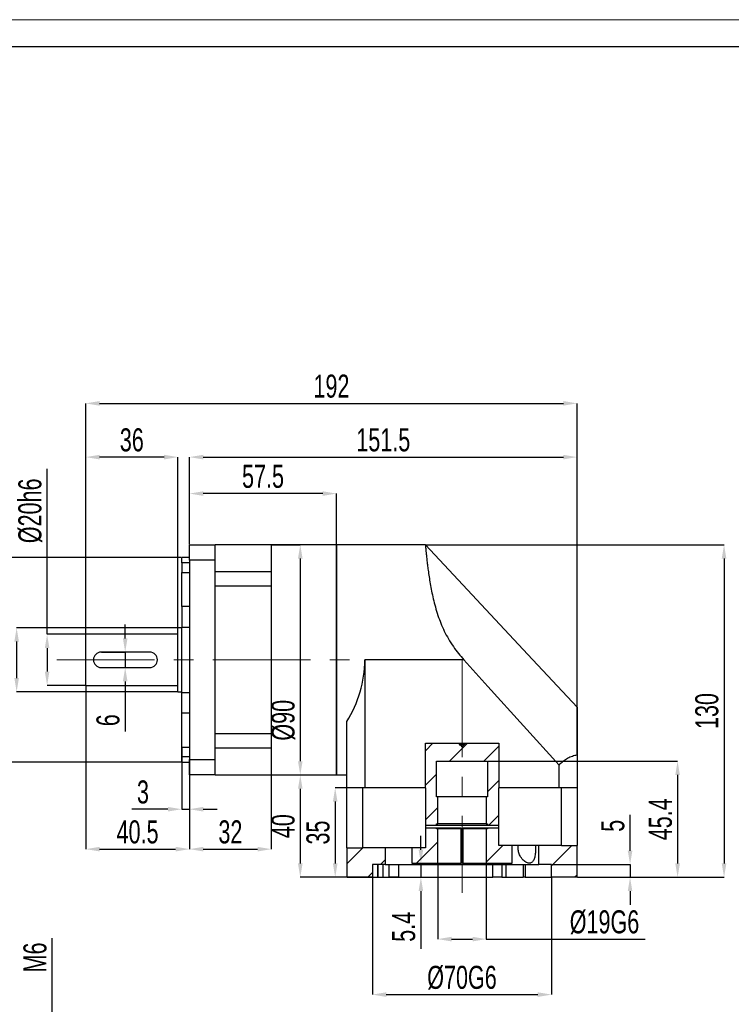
# Model space of a CAD drawing. Header units: millimetres. Extents: x 0 to 297, y 0 to 210.
# Tile 3 of 4: x 104 to 196, y 82 to 210. Entities that reach past the tile are written whole.
import ezdxf

# ---------------------------------------------------------------- set-up
doc = ezdxf.new("R2010")
doc.units = ezdxf.units.MM
doc.linetypes.add('CENTER2', pattern=[28.575, 19.05, -3.175, 3.175, -3.175])
doc.linetypes.add('CENTERX2', pattern=[20.32, 12.7, -2.54, 2.54, -2.54])
doc.layers.add('3中心线层', color=1, linetype='CENTER2')
doc.layers.add('6文字层', color=3, linetype='Continuous')
doc.layers.add('图框_外框线', color=7, linetype='Continuous', lineweight=18)
doc.styles.add('SLDTEXTSTYLE1', font='TXT', dxfattribs={"width": 0.7})
doc.dimstyles.new('SLDDIMSTYLE12', dxfattribs={"dimtxt": 3, "dimasz": 1.8, "dimexe": 0, "dimexo": 0.0625, "dimgap": 0.75, "dimtad": 1, "dimlfac": 2, "dimrnd": 1e-09, "dimzin": 12, "dimdsep": 46, "dimtxsty": 'SLDTEXTSTYLE1', "dimsah": 1, "dimcen": 0.09, "dimadec": 0, "dimazin": 3, "dimtfac": 1, "dimtmove": 0, "dimatfit": 0, "dimfxl": 1, "dimfrac": 2, "dimtolj": 1, "dimtzin": 12, "dimarcsym": 0})
doc.dimstyles.new('SLDDIMSTYLE4', dxfattribs={"dimtxt": 3, "dimasz": 1.8, "dimexe": 0, "dimexo": 0.0625, "dimgap": 0.75, "dimtad": 1, "dimlfac": 3, "dimrnd": 1e-09, "dimzin": 12, "dimdsep": 46, "dimtxsty": 'SLDTEXTSTYLE1', "dimsah": 1, "dimcen": 0.09, "dimadec": 0, "dimazin": 3, "dimtfac": 1, "dimtofl": 0, "dimtmove": 0, "dimatfit": 3, "dimfxl": 1, "dimfrac": 2, "dimtolj": 1, "dimtzin": 12, "dimarcsym": 0})
doc.dimstyles.new('SLDDIMSTYLE5', dxfattribs={"dimtxt": 3, "dimasz": 1.8, "dimexe": 0, "dimexo": 0.0625, "dimgap": 0.75, "dimtad": 1, "dimlfac": 3, "dimrnd": 1e-09, "dimzin": 12, "dimdsep": 46, "dimtxsty": 'SLDTEXTSTYLE1', "dimsah": 1, "dimcen": 0.09, "dimadec": 0, "dimazin": 3, "dimtfac": 1, "dimtofl": 0, "dimtmove": 0, "dimatfit": 3, "dimfxl": 1, "dimfrac": 2, "dimtolj": 1, "dimarcsym": 0})
doc.dimstyles.new('SLDDIMSTYLE6', dxfattribs={"dimtxt": 3, "dimasz": 1.8, "dimexe": 0, "dimexo": 0.0625, "dimgap": 0.75, "dimtad": 1, "dimlfac": 3, "dimrnd": 1e-09, "dimzin": 12, "dimdsep": 46, "dimtxsty": 'SLDTEXTSTYLE1', "dimsah": 1, "dimcen": 0.09, "dimadec": 0, "dimazin": 3, "dimtfac": 1, "dimtofl": 0, "dimtmove": 0, "dimatfit": 3, "dimfxl": 1, "dimfrac": 2, "dimtolj": 1, "dimarcsym": 0})
doc.dimstyles.new('SLDDIMSTYLE7', dxfattribs={"dimtxt": 3, "dimasz": 1.8, "dimexe": 0, "dimexo": 0.0625, "dimgap": 0.75, "dimtad": 1, "dimlfac": 3, "dimrnd": 1e-09, "dimzin": 12, "dimdsep": 46, "dimtxsty": 'SLDTEXTSTYLE1', "dimsah": 1, "dimcen": 0.09, "dimadec": 0, "dimazin": 3, "dimtfac": 1, "dimtmove": 0, "dimatfit": 0, "dimfxl": 1, "dimfrac": 2, "dimtolj": 1, "dimtzin": 12, "dimarcsym": 0})
doc.dimstyles.new('SLDDIMSTYLE8', dxfattribs={"dimtxt": 3, "dimasz": 1.8, "dimexe": 0, "dimexo": 0.0625, "dimgap": 0.75, "dimtad": 1, "dimlfac": 3, "dimrnd": 1e-09, "dimzin": 12, "dimdsep": 46, "dimtxsty": 'SLDTEXTSTYLE1', "dimsah": 1, "dimcen": 0.09, "dimadec": 0, "dimazin": 3, "dimtfac": 1, "dimtofl": 0, "dimtmove": 0, "dimatfit": 3, "dimfxl": 1, "dimfrac": 2, "dimtolj": 1, "dimarcsym": 0})
doc.dimstyles.new('SLDDIMSTYLE9', dxfattribs={"dimtxt": 3, "dimasz": 1.8, "dimexe": 0, "dimexo": 0.0625, "dimgap": 0.75, "dimtad": 1, "dimlfac": 3, "dimrnd": 1e-09, "dimzin": 12, "dimdsep": 46, "dimtxsty": 'SLDTEXTSTYLE1', "dimsah": 1, "dimcen": 0.09, "dimadec": 0, "dimazin": 3, "dimtfac": 1, "dimtofl": 0, "dimtmove": 0, "dimatfit": 3, "dimfxl": 1, "dimfrac": 2, "dimtolj": 1, "dimarcsym": 0})
pattern_1 = [(45, (4.2623, -1.343), (-2.245064, 2.245064), [])]

# ---------------------------------------------------------------- blocks, each defined once
blk = doc.blocks.new('*D72')
at = {"layer": '6文字层', "color": 0, "lineweight": -2}
for p, q in [((112.34, 130.29), (112.34, 160.3)), ((114.14, 160.3), (174.54, 160.3)), ((176.34, 114.58), (176.34, 160.3))]:
    blk.add_line(p, q, dxfattribs=at)
at = {"layer": '6文字层', "color": 0}
for points in [[(114.14, 160.6), (114.14, 160), (112.34, 160.3)], [(174.54, 160), (174.54, 160.6), (176.34, 160.3)]]:
    blk.add_solid(points, dxfattribs=at)
at = {"layer": 'Defpoints', "color": 0}
for p in [(176.34, 160.3), (112.34, 130.22), (176.34, 114.52)]:
    blk.add_point(p, dxfattribs=at)
at = {"layer": '6文字层', "color": 0, "insert": (144.34, 164.05), "char_height": 3, "attachment_point": 2, "style": 'SLDTEXTSTYLE1'}
blk.add_mtext('\\A1;192', dxfattribs=at)
blk = doc.blocks.new('*D73')
at = {"layer": '6文字层', "color": 0, "lineweight": -2}
for p, q in [((125.84, 141.95), (125.84, 148.55)), ((143.21, 148.55), (127.64, 148.55)), ((145.01, 141.95), (145.01, 148.55))]:
    blk.add_line(p, q, dxfattribs=at)
at = {"layer": '6文字层', "color": 0}
for points in [[(127.64, 148.85), (127.64, 148.25), (125.84, 148.55)], [(143.21, 148.25), (143.21, 148.85), (145.01, 148.55)]]:
    blk.add_solid(points, dxfattribs=at)
at = {"layer": 'Defpoints', "color": 0}
for p in [(125.84, 148.55), (125.84, 141.89), (145.01, 141.89)]:
    blk.add_point(p, dxfattribs=at)
at = {"layer": '6文字层', "color": 0, "insert": (135.43, 152.3), "char_height": 3, "attachment_point": 2, "style": 'SLDTEXTSTYLE1'}
blk.add_mtext('\\A1;57.5', dxfattribs=at)
blk = doc.blocks.new('*D74')
at = {"layer": '6文字层', "color": 0, "lineweight": -2}
for p, q in [((125.84, 141.95), (125.84, 153.3)), ((127.64, 153.3), (174.54, 153.3)), ((176.34, 114.58), (176.34, 153.3))]:
    blk.add_line(p, q, dxfattribs=at)
at = {"layer": '6文字层', "color": 0}
for points in [[(127.64, 153.6), (127.64, 153), (125.84, 153.3)], [(174.54, 153), (174.54, 153.6), (176.34, 153.3)]]:
    blk.add_solid(points, dxfattribs=at)
at = {"layer": 'Defpoints', "color": 0}
for p in [(176.34, 153.3), (125.84, 141.89), (176.34, 114.52)]:
    blk.add_point(p, dxfattribs=at)
at = {"layer": '6文字层', "color": 0, "insert": (151.09, 157.05), "char_height": 3, "attachment_point": 2, "style": 'SLDTEXTSTYLE1'}
blk.add_mtext('\\A1;151.5', dxfattribs=at)
blk = doc.blocks.new('*D75')
at = {"layer": '6文字层', "color": 0, "lineweight": -2}
for p, q in [((112.34, 130.29), (112.34, 153.3)), ((122.54, 153.3), (114.14, 153.3)), ((124.34, 131.12), (124.34, 153.3))]:
    blk.add_line(p, q, dxfattribs=at)
at = {"layer": '6文字层', "color": 0}
for points in [[(114.14, 153.6), (114.14, 153), (112.34, 153.3)], [(122.54, 153), (122.54, 153.6), (124.34, 153.3)]]:
    blk.add_solid(points, dxfattribs=at)
at = {"layer": 'Defpoints', "color": 0}
for p in [(112.34, 153.3), (124.34, 131.06), (112.34, 130.22)]:
    blk.add_point(p, dxfattribs=at)
at = {"layer": '6文字层', "color": 0, "insert": (118.34, 157.05), "char_height": 3, "attachment_point": 2, "style": 'SLDTEXTSTYLE1'}
blk.add_mtext('\\A1;36', dxfattribs=at)
blk = doc.blocks.new('*D76')
at = {"layer": '6文字层', "color": 0, "lineweight": -2}
for p, q in [((107.31, 130.22), (107.31, 151.77)), ((112.28, 130.22), (107.31, 130.22)), ((107.31, 128.42), (107.31, 125.36)), ((112.28, 123.56), (107.31, 123.56))]:
    blk.add_line(p, q, dxfattribs=at)
at = {"layer": '6文字层', "color": 0}
for points in [[(107.61, 128.42), (107.01, 128.42), (107.31, 130.22)], [(107.01, 125.36), (107.61, 125.36), (107.31, 123.56)]]:
    blk.add_solid(points, dxfattribs=at)
at = {"layer": 'Defpoints', "color": 0}
for p in [(112.34, 130.22), (107.31, 123.56), (112.34, 123.56)]:
    blk.add_point(p, dxfattribs=at)
at = {"layer": '6文字层', "color": 0, "insert": (103.56, 146.3), "char_height": 3, "attachment_point": 2, "rotation": 90, "style": 'SLDTEXTSTYLE1'}
blk.add_mtext('\\A1;%%c20h6', dxfattribs=at)
blk = doc.blocks.new('*D77')
at = {"layer": '6文字层', "color": 0, "lineweight": -2}
for p, q in [((124.28, 131.06), (103.34, 131.06)), ((103.34, 129.26), (103.34, 124.52)), ((124.28, 122.72), (103.34, 122.72))]:
    blk.add_line(p, q, dxfattribs=at)
at = {"layer": '6文字层', "color": 0}
for points in [[(103.64, 129.26), (103.04, 129.26), (103.34, 131.06)], [(103.04, 124.52), (103.64, 124.52), (103.34, 122.72)]]:
    blk.add_solid(points, dxfattribs=at)
at = {"layer": 'Defpoints', "color": 0}
for p in [(124.34, 131.06), (103.34, 122.72), (124.34, 122.72)]:
    blk.add_point(p, dxfattribs=at)
at = {"layer": '6文字层', "color": 0, "insert": (99.59, 126.89), "char_height": 3, "attachment_point": 2, "rotation": 90, "style": 'SLDTEXTSTYLE1'}
blk.add_mtext('\\A1;%%c25', dxfattribs=at)
blk = doc.blocks.new('*D78')
at = {"layer": '6文字层', "color": 0, "lineweight": -2}
for p, q in [((124.78, 140.22), (96.34, 140.22)), ((96.34, 138.42), (96.34, 115.36)), ((124.78, 113.56), (96.34, 113.56))]:
    blk.add_line(p, q, dxfattribs=at)
at = {"layer": '6文字层', "color": 0}
for points in [[(96.64, 138.42), (96.04, 138.42), (96.34, 140.22)], [(96.04, 115.36), (96.64, 115.36), (96.34, 113.56)]]:
    blk.add_solid(points, dxfattribs=at)
at = {"layer": 'Defpoints', "color": 0}
for p in [(124.84, 140.22), (96.34, 113.56), (124.84, 113.56)]:
    blk.add_point(p, dxfattribs=at)
at = {"layer": '6文字层', "color": 0, "insert": (91.59, 126.89), "char_height": 3, "attachment_point": 2, "rotation": 90, "style": 'SLDTEXTSTYLE1'}
blk.add_mtext('\\A1;%%c80g6', dxfattribs=at)
blk = doc.blocks.new('*D79')
at = {"layer": '6文字层', "color": 0, "lineweight": -2}
for p, q in [((117.48, 129.69), (117.48, 131.49)), ((114.4, 127.89), (117.48, 127.89)), ((117.48, 127.89), (117.48, 125.89)), ((114.4, 125.89), (117.48, 125.89)), ((117.48, 124.09), (117.48, 117.57))]:
    blk.add_line(p, q, dxfattribs=at)
at = {"layer": '6文字层', "color": 0}
for points in [[(117.18, 129.69), (117.78, 129.69), (117.48, 127.89)], [(117.78, 124.09), (117.18, 124.09), (117.48, 125.89)]]:
    blk.add_solid(points, dxfattribs=at)
at = {"layer": 'Defpoints', "color": 0}
for p in [(114.34, 127.89), (114.34, 125.89), (117.48, 125.89)]:
    blk.add_point(p, dxfattribs=at)
at = {"layer": '6文字层', "color": 0, "insert": (113.73, 119.02), "char_height": 3, "attachment_point": 2, "rotation": 90, "style": 'SLDTEXTSTYLE1'}
blk.add_mtext('\\A1;6', dxfattribs=at)
blk = doc.blocks.new('*D80')
at = {"layer": '6文字层', "color": 0, "lineweight": -2}
for p, q in [((124.84, 115.45), (124.84, 107.43)), ((125.84, 113.85), (125.84, 107.43)), ((123.04, 107.43), (118.34, 107.43)), ((124.84, 107.43), (125.84, 107.43)), ((127.64, 107.43), (129.44, 107.43))]:
    blk.add_line(p, q, dxfattribs=at)
at = {"layer": '6文字层', "color": 0}
for points in [[(123.04, 107.13), (123.04, 107.73), (124.84, 107.43)], [(127.64, 107.73), (127.64, 107.13), (125.84, 107.43)]]:
    blk.add_solid(points, dxfattribs=at)
at = {"layer": 'Defpoints', "color": 0}
for p in [(124.84, 115.52), (125.84, 113.92), (125.84, 107.43)]:
    blk.add_point(p, dxfattribs=at)
at = {"layer": '6文字层', "color": 0, "insert": (119.79, 111.18), "char_height": 3, "attachment_point": 2, "style": 'SLDTEXTSTYLE1'}
blk.add_mtext('\\A1;3', dxfattribs=at)
blk = doc.blocks.new('*D81')
at = {"layer": '6文字层', "color": 0, "lineweight": -2}
for p, q in [((112.34, 123.5), (112.34, 102.23)), ((125.84, 113.85), (125.84, 102.23)), ((114.14, 102.23), (124.04, 102.23))]:
    blk.add_line(p, q, dxfattribs=at)
at = {"layer": '6文字层', "color": 0}
for points in [[(114.14, 102.53), (114.14, 101.93), (112.34, 102.23)], [(124.04, 101.93), (124.04, 102.53), (125.84, 102.23)]]:
    blk.add_solid(points, dxfattribs=at)
at = {"layer": 'Defpoints', "color": 0}
for p in [(112.34, 123.56), (125.84, 113.92), (125.84, 102.23)]:
    blk.add_point(p, dxfattribs=at)
at = {"layer": '6文字层', "color": 0, "insert": (119.09, 105.98), "char_height": 3, "attachment_point": 2, "style": 'SLDTEXTSTYLE1'}
blk.add_mtext('\\A1;40.5', dxfattribs=at)
blk = doc.blocks.new('*D82')
at = {"layer": '6文字层', "color": 0, "lineweight": -2}
for p, q in [((125.84, 113.85), (125.84, 102.23)), ((136.51, 111.83), (136.51, 102.23)), ((127.64, 102.23), (134.71, 102.23))]:
    blk.add_line(p, q, dxfattribs=at)
at = {"layer": '6文字层', "color": 0}
for points in [[(127.64, 102.53), (127.64, 101.93), (125.84, 102.23)], [(134.71, 101.93), (134.71, 102.53), (136.51, 102.23)]]:
    blk.add_solid(points, dxfattribs=at)
at = {"layer": 'Defpoints', "color": 0}
for p in [(125.84, 113.92), (136.51, 111.89), (136.51, 102.23)]:
    blk.add_point(p, dxfattribs=at)
at = {"layer": '6文字层', "color": 0, "insert": (131.18, 105.98), "char_height": 3, "attachment_point": 2, "style": 'SLDTEXTSTYLE1'}
blk.add_mtext('\\A1;32', dxfattribs=at)
blk = doc.blocks.new('*D83')
at = {"layer": '6文字层', "color": 0, "lineweight": -2}
for p, q in [((136.57, 111.89), (140.28, 111.89)), ((140.28, 110.09), (140.28, 100.36)), ((146.28, 98.56), (140.28, 98.56))]:
    blk.add_line(p, q, dxfattribs=at)
at = {"layer": '6文字层', "color": 0}
for points in [[(140.58, 110.09), (139.98, 110.09), (140.28, 111.89)], [(139.98, 100.36), (140.58, 100.36), (140.28, 98.56)]]:
    blk.add_solid(points, dxfattribs=at)
at = {"layer": 'Defpoints', "color": 0}
for p in [(136.51, 111.89), (140.28, 98.56), (146.34, 98.56)]:
    blk.add_point(p, dxfattribs=at)
at = {"layer": '6文字层', "color": 0, "insert": (136.53, 105.22), "char_height": 3, "attachment_point": 2, "rotation": 90, "style": 'SLDTEXTSTYLE1'}
blk.add_mtext('\\A1;40', dxfattribs=at)
blk = doc.blocks.new('*D84')
at = {"layer": '6文字层', "color": 0, "lineweight": -2}
for p, q in [((148.61, 110.22), (144.83, 110.22)), ((144.83, 108.42), (144.83, 100.36)), ((146.28, 98.56), (144.83, 98.56))]:
    blk.add_line(p, q, dxfattribs=at)
at = {"layer": '6文字层', "color": 0}
for points in [[(145.13, 108.42), (144.53, 108.42), (144.83, 110.22)], [(144.53, 100.36), (145.13, 100.36), (144.83, 98.56)]]:
    blk.add_solid(points, dxfattribs=at)
at = {"layer": 'Defpoints', "color": 0}
for p in [(148.68, 110.22), (144.83, 98.56), (146.34, 98.56)]:
    blk.add_point(p, dxfattribs=at)
at = {"layer": '6文字层', "color": 0, "insert": (141.08, 104.39), "char_height": 3, "attachment_point": 2, "rotation": 90, "style": 'SLDTEXTSTYLE1'}
blk.add_mtext('\\A1;35', dxfattribs=at)
blk = doc.blocks.new('*D85')
at = {"layer": '6文字层', "color": 0, "lineweight": -2}
for p, q in [((156.63, 141.89), (195.47, 141.89)), ((195.47, 140.09), (195.47, 100.36)), ((176.4, 98.56), (195.47, 98.56))]:
    blk.add_line(p, q, dxfattribs=at)
at = {"layer": '6文字层', "color": 0}
for points in [[(195.77, 140.09), (195.17, 140.09), (195.47, 141.89)], [(195.17, 100.36), (195.77, 100.36), (195.47, 98.56)]]:
    blk.add_solid(points, dxfattribs=at)
at = {"layer": 'Defpoints', "color": 0}
for p in [(156.57, 141.89), (176.34, 98.56), (195.47, 98.56)]:
    blk.add_point(p, dxfattribs=at)
at = {"layer": '6文字层', "color": 0, "insert": (191.72, 120.22), "char_height": 3, "attachment_point": 2, "rotation": 90, "style": 'SLDTEXTSTYLE1'}
blk.add_mtext('\\A1;130', dxfattribs=at)
blk = doc.blocks.new('*D86')
at = {"layer": '6文字层', "color": 0, "lineweight": -2}
for p, q in [((164.74, 113.69), (189.42, 113.69)), ((189.42, 111.89), (189.42, 100.36)), ((176.4, 98.56), (189.42, 98.56))]:
    blk.add_line(p, q, dxfattribs=at)
at = {"layer": '6文字层', "color": 0}
for points in [[(189.72, 111.89), (189.12, 111.89), (189.42, 113.69)], [(189.12, 100.36), (189.72, 100.36), (189.42, 98.56)]]:
    blk.add_solid(points, dxfattribs=at)
at = {"layer": 'Defpoints', "color": 0}
for p in [(164.68, 113.69), (176.34, 98.56), (189.42, 98.56)]:
    blk.add_point(p, dxfattribs=at)
at = {"layer": '6文字层', "color": 0, "insert": (185.67, 106.12), "char_height": 3, "attachment_point": 2, "rotation": 90, "style": 'SLDTEXTSTYLE1'}
blk.add_mtext('\\A1;45.4', dxfattribs=at)
blk = doc.blocks.new('*D87')
at = {"layer": '6文字层', "color": 0, "lineweight": -2}
for p, q in [((183.23, 102.02), (183.23, 106.72)), ((173.07, 100.22), (183.23, 100.22)), ((183.23, 100.22), (183.23, 98.56)), ((176.4, 98.56), (183.23, 98.56)), ((183.23, 96.76), (183.23, 94.96))]:
    blk.add_line(p, q, dxfattribs=at)
at = {"layer": '6文字层', "color": 0}
for points in [[(182.93, 102.02), (183.53, 102.02), (183.23, 100.22)], [(183.53, 96.76), (182.93, 96.76), (183.23, 98.56)]]:
    blk.add_solid(points, dxfattribs=at)
at = {"layer": 'Defpoints', "color": 0}
for p in [(173.01, 100.22), (176.34, 98.56), (183.23, 98.56)]:
    blk.add_point(p, dxfattribs=at)
at = {"layer": '6文字层', "color": 0, "insert": (179.48, 105.27), "char_height": 3, "attachment_point": 2, "rotation": 90, "style": 'SLDTEXTSTYLE1'}
blk.add_mtext('\\A1;5', dxfattribs=at)
blk = doc.blocks.new('*D88')
at = {"layer": '6文字层', "color": 0, "lineweight": -2}
for p, q in [((155.99, 102.16), (155.99, 103.96)), ((154.9, 100.36), (155.99, 100.36)), ((155.99, 100.36), (155.99, 98.56)), ((146.4, 98.56), (155.99, 98.56)), ((155.99, 96.76), (155.99, 89.26))]:
    blk.add_line(p, q, dxfattribs=at)
at = {"layer": '6文字层', "color": 0}
for points in [[(155.69, 102.16), (156.29, 102.16), (155.99, 100.36)], [(156.29, 96.76), (155.69, 96.76), (155.99, 98.56)]]:
    blk.add_solid(points, dxfattribs=at)
at = {"layer": 'Defpoints', "color": 0}
for p in [(154.84, 100.36), (146.34, 98.56), (155.99, 98.56)]:
    blk.add_point(p, dxfattribs=at)
at = {"layer": '6文字层', "color": 0, "insert": (152.24, 92.11), "char_height": 3, "attachment_point": 2, "rotation": 90, "style": 'SLDTEXTSTYLE1'}
blk.add_mtext('\\A1;5.4', dxfattribs=at)
blk = doc.blocks.new('*D89')
at = {"layer": '6文字层', "color": 0, "lineweight": -2}
for p, q in [((158.18, 100.3), (158.18, 90.51)), ((164.51, 100.3), (164.51, 90.51)), ((159.98, 90.51), (162.71, 90.51)), ((164.51, 90.51), (185.2, 90.51))]:
    blk.add_line(p, q, dxfattribs=at)
at = {"layer": '6文字层', "color": 0}
for points in [[(159.98, 90.81), (159.98, 90.21), (158.18, 90.51)], [(162.71, 90.21), (162.71, 90.81), (164.51, 90.51)]]:
    blk.add_solid(points, dxfattribs=at)
at = {"layer": 'Defpoints', "color": 0}
for p in [(158.18, 100.36), (164.51, 100.36), (164.51, 90.51)]:
    blk.add_point(p, dxfattribs=at)
at = {"layer": '6文字层', "color": 0, "insert": (179.9, 94.26), "char_height": 3, "attachment_point": 2, "style": 'SLDTEXTSTYLE1'}
blk.add_mtext('\\A1;%%c19G6', dxfattribs=at)
blk = doc.blocks.new('*D90')
at = {"layer": '6文字层', "color": 0, "lineweight": -2}
for p, q in [((149.68, 98.5), (149.68, 83.28)), ((173.01, 98.5), (173.01, 83.28)), ((151.48, 83.28), (171.21, 83.28))]:
    blk.add_line(p, q, dxfattribs=at)
at = {"layer": '6文字层', "color": 0}
for points in [[(151.48, 83.58), (151.48, 82.98), (149.68, 83.28)], [(171.21, 82.98), (171.21, 83.58), (173.01, 83.28)]]:
    blk.add_solid(points, dxfattribs=at)
at = {"layer": 'Defpoints', "color": 0}
for p in [(149.68, 98.56), (173.01, 98.56), (173.01, 83.28)]:
    blk.add_point(p, dxfattribs=at)
at = {"layer": '6文字层', "color": 0, "insert": (161.34, 87.03), "char_height": 3, "attachment_point": 2, "style": 'SLDTEXTSTYLE1'}
blk.add_mtext('\\A1;%%c70G6', dxfattribs=at)
blk = doc.blocks.new('*D91')
at = {"layer": '6文字层', "color": 0, "lineweight": -2}
for p, q in [((136.57, 141.89), (140.28, 141.89)), ((140.28, 140.09), (140.28, 113.69)), ((136.57, 111.89), (140.28, 111.89))]:
    blk.add_line(p, q, dxfattribs=at)
at = {"layer": '6文字层', "color": 0}
for points in [[(140.58, 140.09), (139.98, 140.09), (140.28, 141.89)], [(139.98, 113.69), (140.58, 113.69), (140.28, 111.89)]]:
    blk.add_solid(points, dxfattribs=at)
at = {"layer": 'Defpoints', "color": 0}
for p in [(136.51, 141.89), (136.51, 111.89), (140.28, 111.89)]:
    blk.add_point(p, dxfattribs=at)
at = {"layer": '6文字层', "color": 0, "insert": (136.53, 119.02), "char_height": 3, "attachment_point": 2, "rotation": 90, "style": 'SLDTEXTSTYLE1'}
blk.add_mtext('\\A1;%%c90', dxfattribs=at)
blk = doc.blocks.new('*D102')
at = {"layer": '6文字层', "color": 0, "lineweight": -2}
for p, q in [((107.97, 78.11), (107.97, 90.62)), ((121.13, 76.31), (107.97, 76.31)), ((107.97, 73.31), (107.97, 76.31)), ((121.13, 73.31), (107.97, 73.31)), ((107.97, 71.51), (107.97, 69.71))]:
    blk.add_line(p, q, dxfattribs=at)
at = {"layer": '6文字层', "color": 0}
for points in [[(107.67, 78.11), (108.27, 78.11), (107.97, 76.31)], [(108.27, 71.51), (107.67, 71.51), (107.97, 73.31)]]:
    blk.add_solid(points, dxfattribs=at)
at = {"layer": 'Defpoints', "color": 0}
for p in [(107.97, 76.31), (121.2, 76.31), (121.2, 73.31)]:
    blk.add_point(p, dxfattribs=at)
at = {"layer": '6文字层', "color": 0, "insert": (104.22, 88.12), "char_height": 3, "attachment_point": 2, "rotation": 90, "style": 'SLDTEXTSTYLE1'}
blk.add_mtext('\\A1;M6', dxfattribs=at)

msp = doc.modelspace()

# ---------------------------------------------------------------- hatches: boundary and pattern name
at = {"linetype": 'Continuous', "lineweight": 18}
h = msp.add_hatch(dxfattribs=at)
h.set_pattern_fill('ANSI31', style=0)
h.set_pattern_definition(pattern_1)
edge = h.paths.add_edge_path(flags=0)
edge.add_line((156.566957, 105.35769), (158.008971, 105.35769))
edge.add_line((158.008971, 105.35769), (158.008971, 105.524357))
edge.add_line((158.008971, 105.524357), (158.175638, 105.524357))
edge.add_line((158.175638, 105.524357), (158.175638, 109.024357))
edge.add_line((158.175638, 109.024357), (158.008971, 109.024357))
edge.add_line((158.008971, 109.024357), (158.008971, 113.691024))
edge.add_line((158.008971, 113.691024), (164.675629, 113.691024))
edge.add_line((164.675629, 113.691024), (164.675629, 109.024357))
edge.add_line((164.675629, 109.024357), (164.508962, 109.024357))
edge.add_line((164.508962, 109.024357), (164.508962, 105.524357))
edge.add_line((164.508962, 105.524357), (164.675629, 105.524357))
edge.add_line((164.675629, 105.524357), (164.675629, 105.35769))
edge.add_line((164.675629, 105.35769), (166.155242, 105.35769))
edge.add_line((166.155242, 105.35769), (166.155242, 116.029647))
edge.add_line((166.155242, 116.029647), (161.67559, 116.029647))
edge.add_line((161.67559, 116.029647), (161.67559, 115.891024))
edge.add_spline(control_points=[(161.67559, 115.891024), (161.655819, 115.871255), (161.636048, 115.851487), (161.616276, 115.831719), (161.527149, 115.742608), (161.450063, 115.639179), (161.347873, 115.565411), (161.34664, 115.564521), (161.345317, 115.563663), (161.343852, 115.563254), (161.343157, 115.56306), (161.342412, 115.562987), (161.341695, 115.563067), (161.34098, 115.563148), (161.340278, 115.563373), (161.339621, 115.563667), (161.337172, 115.564765), (161.335103, 115.566596), (161.333073, 115.568352), (161.325108, 115.575245), (161.317735, 115.582798), (161.310236, 115.590196), (161.280274, 115.61975), (161.250571, 115.649565), (161.220798, 115.67931), (161.15018, 115.749859), (161.079597, 115.820444), (161.009009, 115.891024)], knot_values=[0.0053614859, 0.0053614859, 0.0053614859, 0.0053614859, 0.0056131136, 0.0056131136, 0.0056131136, 0.0067474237, 0.0067474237, 0.0067474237, 0.0067610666, 0.0067610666, 0.0067610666, 0.0067674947, 0.0067674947, 0.0067674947, 0.0067738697, 0.0067738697, 0.0067738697, 0.0067978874, 0.0067978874, 0.0067978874, 0.0068918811, 0.0068918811, 0.0068918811, 0.0072673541, 0.0072673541, 0.0072673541, 0.0081579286, 0.0081579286, 0.0081579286, 0.0081579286], weights=[1, 1, 1, 1, 1, 1, 1, 1, 1, 1, 1, 1, 1, 1, 1, 1, 1, 1, 1, 1, 1, 1, 1, 1, 1, 1, 1, 1], degree=3, periodic=0)
edge.add_line((161.009009, 115.891024), (161.009009, 116.029647))
edge.add_line((161.009009, 116.029647), (156.566957, 116.029647))
edge.add_line((156.566957, 116.029647), (156.566957, 105.35769))
h = msp.add_hatch(dxfattribs=at)
h.set_pattern_fill('ANSI31', style=0)
h.set_pattern_definition(pattern_1)
h.paths.add_polyline_path([(154.8423, 100.35769), (158.175638, 100.35769), (158.175638, 104.85769), (158.008971, 104.85769), (158.008971, 105.024357), (156.566957, 105.024357), (156.566957, 102.391024), (154.842302, 102.391024)], flags=0)
h = msp.add_hatch(dxfattribs=at)
h.set_pattern_fill('ANSI31', style=0)
h.set_pattern_definition(pattern_1)
h.paths.add_polyline_path([(167.842297, 102.691024), (166.155242, 102.691024), (166.155242, 105.024357), (164.675629, 105.024357), (164.675629, 104.85769), (164.508962, 104.85769), (164.508962, 100.35769), (167.8423, 100.35769)], flags=0)
h = msp.add_hatch(dxfattribs=at)
h.set_pattern_fill('ANSI31', style=0)
h.set_pattern_definition(pattern_1)
h.paths.add_polyline_path([(171.342298, 100.224357), (173.008965, 100.224357), (173.008965, 98.55769), (176.3423, 98.55769), (176.3423, 102.691024), (171.342298, 102.691024)], flags=0)
h = msp.add_hatch(dxfattribs=at)
h.set_pattern_fill('ANSI31', style=0)
h.set_pattern_definition(pattern_1)
h.paths.add_polyline_path([(151.342301, 102.391024), (146.3423, 102.391024), (146.3423, 98.55769), (149.675634, 98.55769), (149.675634, 100.224357), (151.342301, 100.224357)], flags=0)

# ---------------------------------------------------------------- linework, layer by layer
at = {"color": 7, "linetype": 'Continuous', "lineweight": 25}
for p, q in [((125.8423, 141.891024), (129.175632, 141.891024)), ((125.8423, 139.866428), (125.8423, 141.891024)), ((136.508966, 141.891024), (129.175632, 141.891024)), ((129.175632, 139.866428), (129.175632, 141.891024)), ((145.008967, 141.891024), (136.508966, 141.891024)), ((136.508966, 141.891024), (136.508966, 124.244359)), ((136.508966, 141.891024), (136.508966, 138.370366)), ((156.567403, 141.891024), (145.008967, 141.891024)), ((145.008967, 141.891024), (145.008967, 124.244359)), ((145.008967, 111.891023), (145.008967, 141.891024)), ((125.8423, 140.224357), (124.8423, 140.224357)), ((124.8423, 139.531582), (124.8423, 140.224357)), ((129.175632, 139.866428), (125.8423, 139.866428)), ((125.8423, 139.866428), (125.8423, 113.915619)), ((129.175632, 126.891024), (129.175632, 139.866428)), ((125.8423, 139.531582), (124.8423, 139.531582)), ((124.8423, 139.531582), (124.8423, 138.265734)), ((124.8423, 138.265734), (125.8423, 138.265734)), ((124.8423, 133.847585), (124.8423, 138.265734)), ((136.508966, 138.370366), (129.175632, 138.370366)), ((129.175632, 136.546316), (136.508966, 136.546316)), ((136.508966, 136.546316), (136.508966, 117.235731)), ((124.8423, 133.847585), (124.8423, 131.132966)), ((125.8423, 133.847585), (124.8423, 133.847585)), ((124.8423, 131.05769), (124.342299, 131.05769)), ((124.342299, 126.891024), (124.342299, 131.05769)), ((124.8423, 131.132966), (125.8423, 131.132966)), ((124.8423, 122.649081), (124.8423, 131.132966)), ((124.342299, 130.224357), (112.3423, 130.224357)), ((112.3423, 126.891024), (112.3423, 130.224357)), ((120.675633, 127.891024), (114.342299, 127.891024)), ((112.3423, 123.55769), (112.3423, 126.891024)), ((114.342299, 125.891024), (120.675633, 125.891024)), ((124.342299, 122.724357), (124.342299, 126.891024)), ((129.175632, 113.915619), (129.175632, 126.891024)), ((161.590526, 126.891024), (148.675633, 126.891024)), ((148.675633, 126.891024), (148.675633, 110.224357)), ((112.3423, 123.55769), (124.342299, 123.55769)), ((136.508966, 124.244359), (136.508966, 111.891023)), ((145.008967, 124.244359), (145.008967, 111.891023)), ((124.342299, 122.724357), (124.8423, 122.724357)), ((124.8423, 119.934462), (124.8423, 122.649081)), ((124.8423, 122.649081), (125.8423, 122.649081)), ((125.8423, 119.934462), (124.8423, 119.934462)), ((124.8423, 115.516313), (124.8423, 119.934462)), ((146.342299, 110.224357), (146.342299, 118.856376)), ((136.508966, 117.235731), (129.175632, 117.235731)), ((124.8423, 115.516313), (125.8423, 115.516313)), ((124.8423, 114.250465), (124.8423, 115.516313)), ((156.566957, 116.029647), (166.155242, 116.029647)), ((156.566957, 110.224357), (156.566957, 116.029647)), ((161.009009, 115.891024), (161.009009, 116.029647)), ((161.009009, 115.891024), (161.67559, 115.891024)), ((161.67559, 116.029647), (161.67559, 115.891024)), ((166.155242, 116.029647), (166.155242, 110.224357)), ((125.8423, 114.250465), (124.8423, 114.250465)), ((124.8423, 113.55769), (124.8423, 114.250465)), ((129.175632, 115.411681), (136.508966, 115.411681)), ((136.508966, 115.411681), (136.508966, 111.891023)), ((176.3423, 114.520883), (176.3423, 110.224357)), ((124.8423, 113.55769), (125.8423, 113.55769)), ((125.8423, 113.915619), (129.175632, 113.915619)), ((125.8423, 111.891023), (125.8423, 113.915619)), ((129.175632, 111.891023), (129.175632, 113.915619)), ((158.008971, 113.691024), (164.675629, 113.691024)), ((158.008971, 109.024357), (158.008971, 113.691024)), ((164.675629, 113.691024), (164.675629, 109.024357)), ((174.008966, 110.224357), (174.008966, 113.18335)), ((129.175632, 111.891023), (125.8423, 111.891023)), ((129.175632, 111.891023), (136.508966, 111.891023)), ((136.508966, 111.891023), (145.008967, 111.891023)), ((145.008967, 111.891023), (146.342299, 111.891023)), ((146.342299, 102.391024), (146.342299, 110.224357)), ((148.366895, 110.224357), (146.342299, 110.224357)), ((148.366895, 110.224357), (148.366895, 102.391024)), ((156.566957, 110.224357), (148.366895, 110.224357)), ((156.566957, 110.224357), (148.675633, 110.224357)), ((156.566957, 110.224357), (156.566957, 102.391024)), ((166.155242, 102.691024), (166.155242, 110.224357)), ((174.317704, 110.224357), (166.155242, 110.224357)), ((174.008966, 110.224357), (166.155242, 110.224357)), ((174.317704, 102.691024), (174.317704, 110.224357)), ((176.3423, 110.224357), (174.317704, 110.224357)), ((176.3423, 110.224357), (176.3423, 102.691024)), ((158.175637, 109.024357), (158.008971, 109.024357)), ((158.175637, 105.524358), (158.175637, 109.024357)), ((164.508962, 109.024357), (158.175637, 109.024357)), ((164.508962, 109.024357), (164.508962, 105.524358)), ((164.675629, 109.024357), (164.508962, 109.024357)), ((156.566957, 105.357691), (158.008971, 105.357691)), ((158.008971, 105.524358), (158.175637, 105.524358)), ((158.008971, 105.357691), (158.008971, 105.524358)), ((158.008971, 105.357691), (164.675629, 105.357691)), ((164.508962, 105.524358), (158.175637, 105.524358)), ((164.508962, 105.524358), (164.675629, 105.524358)), ((164.675629, 105.524358), (164.675629, 105.357691)), ((164.675629, 105.357691), (166.155242, 105.357691)), ((156.566957, 105.024357), (158.008971, 105.024357)), ((158.008971, 104.85769), (158.008971, 105.024357)), ((158.008971, 105.024357), (161.175633, 105.024357)), ((158.175637, 104.85769), (158.008971, 104.85769)), ((161.175633, 104.85769), (158.175637, 104.85769)), ((158.175637, 100.357691), (158.175637, 104.85769)), ((161.175633, 105.024357), (161.175633, 104.85769)), ((161.175633, 104.85769), (161.175633, 100.357691)), ((161.175633, 104.55769), (161.508966, 104.55769)), ((161.508966, 104.85769), (161.508966, 105.024357)), ((161.508966, 105.024357), (164.675629, 105.024357)), ((161.508966, 100.357691), (161.508966, 104.85769)), ((164.508962, 104.85769), (161.508966, 104.85769)), ((164.508962, 104.85769), (164.508962, 100.357691)), ((164.675629, 104.85769), (164.508962, 104.85769)), ((164.675629, 105.024357), (164.675629, 104.85769)), ((164.675629, 105.024357), (166.155242, 105.024357)), ((161.508966, 103.524356), (161.175633, 103.524356)), ((174.317704, 102.691024), (166.155242, 102.691024)), ((167.842297, 102.691024), (167.8423, 100.357691)), ((171.342298, 100.224357), (171.342298, 102.691024)), ((174.317704, 102.691024), (176.3423, 102.691024)), ((176.3423, 98.55769), (176.3423, 102.691024)), ((146.342299, 102.391024), (148.366895, 102.391024)), ((146.342299, 102.391024), (146.342299, 98.55769)), ((156.566957, 102.391024), (148.366895, 102.391024)), ((151.342301, 102.391024), (151.342301, 100.224357)), ((154.8423, 100.357691), (154.842302, 102.391024)), ((161.175633, 101.857691), (161.508966, 101.857691)), ((149.675634, 100.224357), (149.675634, 98.55769)), ((151.342301, 100.224357), (149.675634, 100.224357)), ((150.381878, 98.55769), (150.381878, 100.224357)), ((150.442414, 98.55769), (150.442414, 100.224357)), ((151.028399, 100.224357), (151.028399, 98.55769)), ((151.342301, 100.224357), (171.342298, 100.224357)), ((151.842352, 98.55769), (151.842352, 100.224357)), ((153.087229, 100.224357), (153.087229, 98.55769)), ((158.175637, 100.357691), (154.8423, 100.357691)), ((161.175633, 100.357691), (158.175637, 100.357691)), ((164.508962, 100.357691), (161.508966, 100.357691)), ((167.8423, 100.357691), (164.508962, 100.357691)), ((165.339834, 98.55769), (165.339834, 100.224357)), ((166.525871, 100.224357), (166.525871, 98.55769)), ((167.044416, 100.224357), (167.044416, 98.55769)), ((169.29302, 100.224357), (169.29302, 98.55769)), ((169.586384, 100.224357), (169.586384, 98.55769)), ((173.008965, 100.224357), (171.342298, 100.224357)), ((173.008965, 98.55769), (173.008965, 100.224357)), ((149.675634, 98.55769), (146.342299, 98.55769)), ((149.675634, 98.55769), (150.381878, 98.55769)), ((150.442414, 98.55769), (150.381878, 98.55769)), ((150.442414, 98.55769), (151.028399, 98.55769)), ((151.028399, 98.55769), (151.842352, 98.55769)), ((153.087229, 98.55769), (151.842352, 98.55769)), ((153.087229, 98.55769), (165.339834, 98.55769)), ((166.525871, 98.55769), (165.339834, 98.55769)), ((166.525871, 98.55769), (167.044416, 98.55769)), ((167.044416, 98.55769), (169.29302, 98.55769)), ((169.586384, 98.55769), (169.29302, 98.55769)), ((169.586384, 98.55769), (173.008965, 98.55769)), ((176.3423, 98.55769), (173.008965, 98.55769))]:
    msp.add_line(p, q, dxfattribs=at)
at = {"color": 7, "linetype": 'Continuous', "lineweight": 25, "flags": 128}
for points in [[(176.347851, 120.730046), (169.918606, 127.607843), (156.569749, 141.888017)], [(174.008966, 113.18335), (164.722704, 123.433675), (161.590526, 126.891024)]]:
    msp.add_lwpolyline(points, dxfattribs=at)
at = {"color": 7, "linetype": 'Continuous', "lineweight": 25}
for centre, radius, start, end in [((114.3423, 126.891024), 1, 90, 270), ((120.675633, 126.891024), 1, 270, 90), ((133.675633, 126.891024), 15, 327.61246147, 0)]:
    msp.add_arc(centre, radius, start, end, dxfattribs=at)
for points, knots in [([(156.567403, 141.885826), (156.567251, 141.887513), (156.565737, 141.904378), (156.571908, 141.835502), (156.586909, 141.671398), (156.612911, 141.394098), (156.64921, 141.020082), (156.698212, 140.540823), (156.760801, 139.965537), (156.838581, 139.303607), (156.93422, 138.559126), (157.053115, 137.724688), (157.198758, 136.820255), (157.375506, 135.860819), (157.591323, 134.852101), (157.861093, 133.784666), (158.187016, 132.711155), (158.573733, 131.655971), (159.026048, 130.628635), (159.569533, 129.603273), (160.189865, 128.630071), (160.864375, 127.720131), (161.347932, 127.168014), (161.590526, 126.891024)], [0, 0, 0, 0, 0.0057358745, 0.0573341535, 0.1093109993, 0.1595247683, 0.2100875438, 0.2617523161, 0.3137986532, 0.3639434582, 0.4144395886, 0.4660513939, 0.5180546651, 0.5677005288, 0.6177149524, 0.6689463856, 0.7206404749, 0.7670114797, 0.8138022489, 0.8619859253, 0.9106769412, 0.9551877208, 1, 1, 1, 1]), ([(176.3423, 120.724857), (176.3423, 120.728241), (176.3423, 120.744925), (176.3423, 120.661785), (176.3423, 120.475287), (176.3423, 120.16533), (176.3423, 119.747888), (176.3423, 119.228262), (176.3423, 118.609857), (176.3423, 117.888745), (176.3423, 116.985105), (176.3423, 115.882521), (176.3423, 114.97648), (176.3423, 114.520883)], [0, 0, 0, 0, 0.022994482, 0.1133942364, 0.2037940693, 0.296817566, 0.3898418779, 0.480344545, 0.5708483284, 0.6638959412, 0.7569453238, 0.8777815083, 1, 1, 1, 1]), ([(161.67559, 115.891024), (161.655625, 115.871444), (161.545656, 115.763602), (161.452463, 115.637378), (161.344716, 115.563231), (161.341674, 115.562911), (161.337697, 115.564254), (161.327038, 115.573602), (161.287927, 115.612182), (161.179822, 115.720291), (161.079546, 115.82052), (161.009009, 115.891024)], [0, 0, 0, 0, 0.08958827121, 0.49344142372, 0.49831528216, 0.5006279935, 0.50293404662, 0.51153274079, 0.54528840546, 0.68014213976, 1, 1, 1, 1]), ([(174.008966, 113.183349), (174.339811, 113.571194), (174.706215, 113.866908), (175.200883, 114.141556), (175.301972, 114.191824), (175.506144, 114.282463), (175.609014, 114.322788), (175.919777, 114.430022), (176.129822, 114.483211), (176.3423, 114.520883)], [0, 0, 0, 0, 0.5, 0.5, 0.625, 0.625, 0.75, 0.75, 1, 1, 1, 1]), ([(170.925082, 102.691024), (170.928465, 102.595733), (170.935728, 102.391118), (170.927659, 102.077997), (170.904916, 101.761254), (170.865943, 101.465052), (170.809718, 101.191981), (170.736025, 100.952395), (170.643104, 100.748956), (170.530737, 100.587147), (170.397835, 100.470134), (170.242999, 100.400444), (170.067168, 100.382634), (169.867818, 100.420847), (169.650232, 100.52015), (169.417058, 100.687329), (169.180666, 100.924912), (168.98297, 101.200221), (168.833779, 101.486311), (168.737428, 101.742116), (168.67316, 102.004712), (168.64278, 102.260557), (168.639789, 102.493818), (168.659978, 102.634352), (168.66812, 102.691024)], [0, 0, 0, 0, 0.0389057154, 0.0835412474, 0.1266675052, 0.1710341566, 0.2143649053, 0.2589059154, 0.3031407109, 0.3485416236, 0.3950942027, 0.4427831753, 0.4937440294, 0.5458869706, 0.6030485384, 0.6616128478, 0.7235563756, 0.7875550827, 0.8289862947, 0.8714439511, 0.9061434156, 0.9418036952, 0.9765316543, 1, 1, 1, 1])]:
    msp.add_open_spline(points, degree=3, knots=knots, dxfattribs=at)
at = {"layer": '3中心线层', "linetype": 'CENTERX2', "lineweight": 18}
for p, q in [((108.574284, 126.891024), (161.3423, 126.891024)), ((161.3423, 126.891024), (161.3423, 96.55769))]:
    msp.add_line(p, q, dxfattribs=at)
at = {"layer": '图框_外框线', "color": 3}
msp.add_lwpolyline([(0, 0), (297.369229, 0), (297.369229, 210.282526), (0, 210.282526)], close=True, dxfattribs=at)
at = {"layer": '图框_外框线', "color": 3, "lineweight": 25}
msp.add_lwpolyline([(17.700549, 3.54011), (293.829119, 3.54011), (293.829119, 206.742416), (17.700549, 206.742416)], close=True, dxfattribs=at)

# ---------------------------------------------------------------- dimensions: what is measured, and where the dimension line sits
at = {"layer": '6文字层'}
for base, p1, p2, dimstyle, picture, middle in [((176.3423, 160.302347), (112.3423, 130.224357), (176.3423, 114.520883), 'SLDDIMSTYLE4', '*D72', (144.3423, 160.302347)), ((112.3423, 153.302347), (124.3423, 131.05769), (112.3423, 130.224357), 'SLDDIMSTYLE4', '*D75', (118.3423, 153.302347)), ((176.3423, 153.302347), (125.8423, 141.891024), (176.3423, 114.520883), 'SLDDIMSTYLE4', '*D74', (151.0923, 153.302347)), ((125.8423, 148.553096), (145.008966, 141.891024), (125.8423, 141.891024), 'SLDDIMSTYLE4', '*D73', (135.425633, 148.553096)), ((125.8423, 102.226996), (112.3423, 123.55769), (125.8423, 113.915619), 'SLDDIMSTYLE4', '*D81', (119.0923, 102.226996)), ((125.8423, 107.433333), (124.8423, 115.516313), (125.8423, 113.915619), 'SLDDIMSTYLE7', '*D80', (119.7923, 107.433333)), ((136.508966, 102.226996), (125.8423, 113.915619), (136.508966, 111.891024), 'SLDDIMSTYLE7', '*D82', (131.175633, 102.226996))]:
    dim = msp.add_linear_dim(base=base, p1=p1, p2=p2, dimstyle=dimstyle, dxfattribs=at)
    dim.commit()
    dim.dimension.update_dxf_attribs({"geometry": picture, "text_midpoint": middle, "dimtype": 160})
for base, p1, p2, text, dimstyle, picture, middle in [((107.312897, 123.55769), (112.3423, 130.224357), (112.3423, 123.55769), '%%c<>h6', 'SLDDIMSTYLE5', '*D76', (107.312897, 146.298783)), ((140.277914, 111.891024), (136.508966, 141.891024), (136.508966, 111.891024), '%%c<>', 'SLDDIMSTYLE4', '*D91', (140.277914, 119.024802)), ((96.3423, 113.55769), (124.8423, 140.224357), (124.8423, 113.55769), '%%c<>g6', 'SLDDIMSTYLE6', '*D78', (96.3423, 126.891024)), ((103.3423, 122.724357), (124.3423, 131.05769), (124.3423, 122.724357), '%%c<>', 'SLDDIMSTYLE4', '*D77', (103.3423, 126.891024)), ((107.974277, 76.308046), (121.196878, 73.308046), (121.196878, 76.308046), 'M<>', 'SLDDIMSTYLE12', '*D102', (107.974277, 88.119537))]:
    dim = msp.add_linear_dim(base=base, p1=p1, p2=p2, angle=90, text=text, dimstyle=dimstyle, dxfattribs=at)
    dim.commit()
    dim.dimension.update_dxf_attribs({"geometry": picture, "text_midpoint": middle, "dimtype": 160})
for base, p1, p2, dimstyle, picture, middle in [((195.467044, 98.55769), (156.566937, 141.891024), (176.3423, 98.55769), 'SLDDIMSTYLE4', '*D85', (195.467044, 120.224357)), ((117.476454, 125.891024), (114.3423, 127.891024), (114.3423, 125.891024), 'SLDDIMSTYLE7', '*D79', (117.476454, 119.024802)), ((189.420272, 98.55769), (164.675629, 113.691024), (176.3423, 98.55769), 'SLDDIMSTYLE4', '*D86', (189.420272, 106.124357)), ((140.277914, 98.55769), (136.508966, 111.891024), (146.3423, 98.55769), 'SLDDIMSTYLE4', '*D83', (140.277914, 105.224357)), ((144.831553, 98.55769), (148.675633, 110.224357), (146.3423, 98.55769), 'SLDDIMSTYLE4', '*D84', (144.831553, 104.391024)), ((183.231606, 98.55769), (173.008965, 100.224357), (176.3423, 98.55769), 'SLDDIMSTYLE7', '*D87', (183.231606, 105.274357)), ((155.989252, 98.55769), (154.8423, 100.35769), (146.3423, 98.55769), 'SLDDIMSTYLE7', '*D88', (155.989252, 92.10769))]:
    dim = msp.add_linear_dim(base=base, p1=p1, p2=p2, angle=90, dimstyle=dimstyle, dxfattribs=at)
    dim.commit()
    dim.dimension.update_dxf_attribs({"geometry": picture, "text_midpoint": middle, "dimtype": 160})
for base, p1, p2, dimstyle, picture, middle in [((164.508962, 90.513677), (158.175638, 100.35769), (164.508962, 100.35769), 'SLDDIMSTYLE8', '*D89', (179.904154, 90.513677)), ((173.008965, 83.27545), (149.675634, 98.55769), (173.008965, 98.55769), 'SLDDIMSTYLE9', '*D90', (161.3423, 83.27545))]:
    dim = msp.add_linear_dim(base=base, p1=p1, p2=p2, text='%%c<>G6', dimstyle=dimstyle, dxfattribs=at)
    dim.commit()
    dim.dimension.update_dxf_attribs({"geometry": picture, "text_midpoint": middle, "dimtype": 160})

doc.saveas('drawing.dxf')
